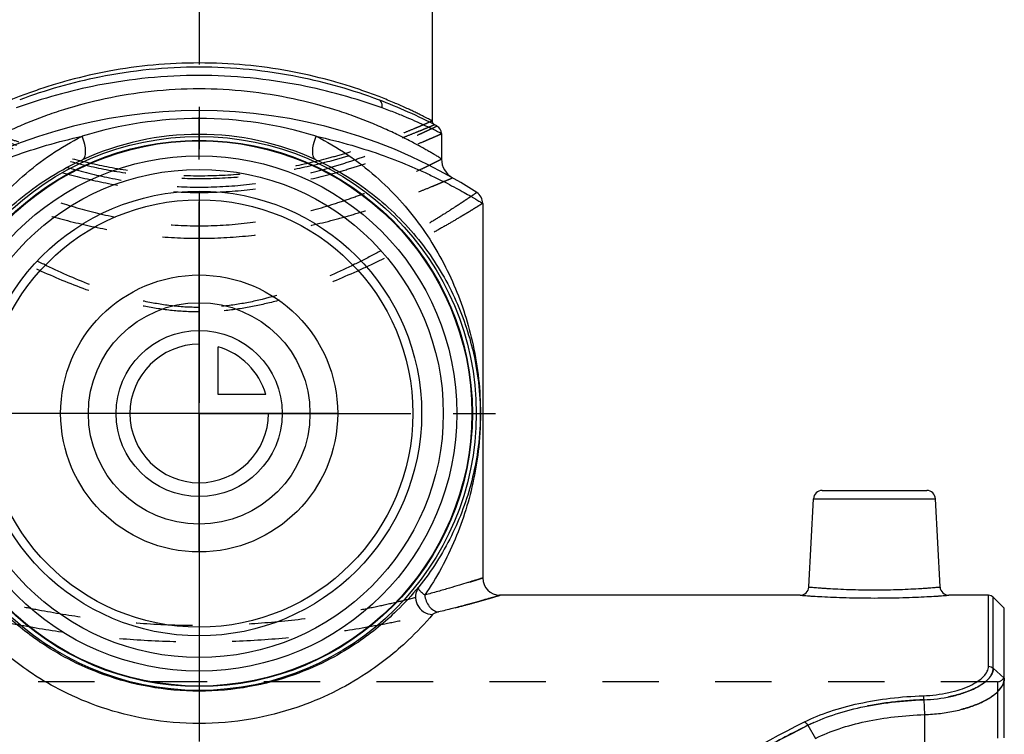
# Model space of a CAD drawing. Header units: millimetres. Extents: x 0 to 1000, y 0 to 1000.
# Tile 5 of 6: x 479 to 593, y 448 to 531. Entities that reach past the tile are written whole.
import ezdxf

# ---------------------------------------------------------------- set-up
doc = ezdxf.new("R2010")
doc.units = ezdxf.units.MM
doc.header["$LTSCALE"] = 65.185185
doc.linetypes.add('CENTER', pattern=[0.6, 0.375, -0.075, 0.075, -0.075])
doc.linetypes.add('HIDDEN', pattern=[0.2, 0.1, -0.1])
for name, color, linetype in [('ACHSEN_S', 7, 'CONTINUOUS'), ('FASEN', 7, 'CONTINUOUS'), ('FLAECHEN', 7, 'CONTINUOUS'), ('KOERPER', 7, 'CONTINUOUS'), ('KONST.EL_MIT_GEO', 7, 'CONTINUOUS'), ('KURVEN', 7, 'CONTINUOUS')]:
    doc.layers.add(name, color=color, linetype=linetype)

msp = doc.modelspace()

# ---------------------------------------------------------------- linework, layer by layer
at = {"layer": 'ACHSEN_S', "color": 40, "linetype": 'CENTER'}
msp.add_line((500, 667.55), (500, 333.23), dxfattribs=at)
at = {"layer": 'FASEN', "color": 7, "linetype": 'Continuous'}
for p, q in [((593, 462.95), (591.73, 464.22)), ((593, 454.85), (593, 462.95))]:
    msp.add_line(p, q, dxfattribs=at)
for radius in [31.5, 29.77]:
    msp.add_circle((500, 485.45), radius, dxfattribs=at)
at = {"layer": 'FASEN', "color": 8, "linetype": 'HIDDEN'}
msp.add_open_spline([(593, 454.85), (593, 454.6), (592.85, 454.05), (592.3, 453.31), (591.44, 452.62), (590.3, 452), (588.91, 451.47), (587.33, 451.06), (585.59, 450.77), (584.4, 450.68), (583.78, 450.66)], degree=3, knots=[0, 0, 0, 0, 0.07017, 0.153004, 0.253928, 0.374151, 0.512448, 0.665667, 0.829969, 1, 1, 1, 1], dxfattribs=at)
at = {"layer": 'FASEN', "color": 7, "linetype": 'Continuous'}
for points, knots in [([(583.78, 450.66), (584.4, 450.68), (585.6, 450.77), (587.33, 451.06), (588.92, 451.47), (590.3, 452), (591.44, 452.62), (592.3, 453.31), (592.85, 454.05), (593, 454.6), (593, 454.85)], [0, 0, 0, 0, 0.170677, 0.334857, 0.48794, 0.626007, 0.746181, 0.84708, 0.929859, 1, 1, 1, 1]), ([(571.21, 447.91), (572.08, 448.34), (573.98, 449.11), (577.04, 449.92), (580.35, 450.45), (582.63, 450.62), (583.78, 450.66)], [0, 0, 0, 0, 0.225386, 0.471159, 0.731811, 1, 1, 1, 1])]:
    msp.add_open_spline(points, degree=3, knots=knots, dxfattribs=at)
at = {"layer": 'FLAECHEN', "color": 7, "linetype": 'Continuous'}
for p, q in [((528, 517.78), (528, 514.85)), ((532.75, 509.72), (532.75, 466.45))]:
    msp.add_line(p, q, dxfattribs=at)
msp.add_circle((500, 485.45), 24.69, dxfattribs=at)
at = {"layer": 'KOERPER', "color": 40, "linetype": 'CENTER'}
for q in [(500, 522.13), (463.32, 485.45), (536.68, 485.45), (500, 448.77)]:
    msp.add_line((500, 485.45), q, dxfattribs=at)
at = {"layer": 'KOERPER', "color": 7, "linetype": 'Continuous'}
for p, q in [((569.42, 464.45), (534.75, 464.45)), ((591.17, 464.45), (586.58, 464.45))]:
    msp.add_line(p, q, dxfattribs=at)
at = {"layer": 'KOERPER', "color": 8, "linetype": 'HIDDEN'}
msp.add_line((592.2, 454.45), (407.8, 454.45), dxfattribs=at)
at = {"layer": 'KOERPER', "color": 7, "linetype": 'Continuous'}
for radius in [32, 31.56]:
    msp.add_circle((500, 485.45), radius, dxfattribs=at)
at = {"layer": 'KONST.EL_MIT_GEO', "color": 7, "linetype": 'Continuous'}
for p, q in [((526.9, 582.45), (526.9, 519.27)), ((571.95, 476.55), (584.05, 476.55)), ((570.42, 465.4), (570.95, 475.6)), ((570.95, 475.6), (585.05, 475.6)), ((585.58, 465.4), (585.05, 475.6)), ((591.17, 456.24), (591.17, 464.45)), ((591.73, 456.02), (591.73, 464.22)), ((591.73, 456.02), (593, 454.85)), ((593, 447.98), (593, 454.85)), ((583.69, 452.37), (583.78, 450.66)), ((583.78, 450.66), (583.78, 443.83)), ((570.32, 449.42), (571.21, 447.91))]:
    msp.add_line(p, q, dxfattribs=at)
at = {"layer": 'KONST.EL_MIT_GEO', "color": 8, "linetype": 'HIDDEN'}
for p, q in [((593, 454.85), (593, 455.25)), ((592.2, 454.45), (592.2, 447.24))]:
    msp.add_line(p, q, dxfattribs=at)
at = {"layer": 'KONST.EL_MIT_GEO', "color": 7, "linetype": 'Continuous'}
for radius in [28.2, 25.7]:
    msp.add_circle((500, 485.45), radius, dxfattribs=at)
for centre, radius, start, end in [((500, 466.45), 59, 62.2563, 69.4288), ((500, 461.45), 59, 57.0793, 122.9207), ((499.99, 473.96), 45.57, 89.9896, 107.2254), ((500.01, 473.96), 45.57, 72.7746, 90.0104), ((527.4, 519.27), 0.5, 180, 242.5804), ((527, 517.78), 1, 359.9998, 62.2559), ((500, 485.21), 32.49, 90.0077, 114.5322), ((500, 485.21), 32.49, 65.4678, 89.9923), ((530.5, 514.85), 2.5, 180, 240.2686), ((531.25, 509.72), 1.5, 0, 57.0792), ((571.95, 475.55), 1, 90, 177), ((584.05, 475.55), 1, 3, 90), ((534.75, 466.45), 2, 180, 270), ((569.42, 465.45), 1, 269.9993, 357.0001), ((586.58, 465.45), 1, 182.9999, 270.0008), ((591.17, 463.65), 0.8, 45, 90)]:
    msp.add_arc(centre, radius, start, end, dxfattribs=at)
at = {"layer": 'KONST.EL_MIT_GEO', "color": 8, "linetype": 'HIDDEN'}
msp.add_arc((592.2, 455.25), 0.8, 270, 360, dxfattribs=at)
at = {"layer": 'KONST.EL_MIT_GEO', "color": 7, "linetype": 'Continuous'}
for points, knots in [([(526.9, 519.27), (526.9, 519.27), (526.88, 519.27), (526.86, 519.29), (526.82, 519.31), (526.76, 519.34), (526.69, 519.38), (526.55, 519.45), (526.35, 519.55), (526.05, 519.7), (525.7, 519.88), (525.28, 520.09), (524.8, 520.32), (524.26, 520.58), (523.44, 520.95), (522.28, 521.46), (520.73, 522.09), (518.99, 522.73), (517.06, 523.37), (514.2, 524.2), (510.28, 525.09), (505.26, 525.79), (500, 526.03), (494.74, 525.79), (489.72, 525.09), (485.8, 524.2), (482.94, 523.37), (481.01, 522.73), (479.27, 522.09), (477.72, 521.46), (476.56, 520.95), (475.74, 520.58), (475.2, 520.32), (474.72, 520.09), (474.3, 519.88), (473.95, 519.7), (473.65, 519.55), (473.45, 519.45), (473.31, 519.38), (473.24, 519.34), (473.18, 519.31), (473.14, 519.29), (473.12, 519.27), (473.1, 519.27), (473.1, 519.27)], [0, 0, 0, 0, 0.000169, 0.000674, 0.001516, 0.002692, 0.004201, 0.00604, 0.010693, 0.016622, 0.023788, 0.03215, 0.041662, 0.052276, 0.063944, 0.090251, 0.120211, 0.15348, 0.189736, 0.228673, 0.313342, 0.404844, 0.5, 0.595155, 0.686657, 0.771327, 0.810263, 0.846519, 0.879788, 0.909749, 0.936056, 0.947724, 0.958338, 0.96785, 0.976212, 0.983378, 0.989307, 0.99396, 0.995799, 0.997308, 0.998484, 0.999326, 0.999831, 1, 1, 1, 1]), ([(500, 525.47), (496.14, 525.47), (489.07, 524.76), (482.26, 522.81), (479.27, 521.69)], [0, 0, 0, 0, 0.546967, 1, 1, 1, 1]), ([(520.73, 521.69), (517.74, 522.81), (510.93, 524.76), (503.86, 525.47), (500, 525.47)], [0, 0, 0, 0, 0.453033, 1, 1, 1, 1]), ([(500, 524.5), (496.08, 524.5), (488.88, 523.8), (481.93, 521.86), (478.87, 520.75)], [0, 0, 0, 0, 0.546145, 1, 1, 1, 1]), ([(521.13, 520.75), (518.07, 521.86), (511.12, 523.8), (503.92, 524.5), (500, 524.5)], [0, 0, 0, 0, 0.453855, 1, 1, 1, 1]), ([(500, 522.95), (498.14, 522.95), (494.5, 522.75), (489.26, 521.91), (485.18, 520.84), (482.22, 519.84), (480.23, 519.07), (478.42, 518.29), (476.82, 517.54), (475.61, 516.92), (474.76, 516.46), (474.2, 516.15), (473.7, 515.87), (473.26, 515.62), (472.89, 515.4), (472.58, 515.21), (472.36, 515.08), (472.22, 514.99), (472.15, 514.94), (472.09, 514.91), (472.04, 514.88), (472.02, 514.86), (472, 514.86), (472, 514.85)], [0, 0, 0, 0, 0.188744, 0.370245, 0.538414, 0.615963, 0.688388, 0.755108, 0.81548, 0.868781, 0.892528, 0.914196, 0.933673, 0.950845, 0.965604, 0.977844, 0.987473, 0.991283, 0.994412, 0.996852, 0.9986, 0.99965, 1, 1, 1, 1]), ([(528, 514.85), (528, 514.86), (527.98, 514.86), (527.96, 514.88), (527.91, 514.91), (527.85, 514.94), (527.78, 514.99), (527.64, 515.08), (527.42, 515.21), (527.11, 515.4), (526.74, 515.62), (526.3, 515.87), (525.8, 516.15), (525.24, 516.46), (524.39, 516.92), (523.18, 517.54), (521.58, 518.29), (519.77, 519.07), (517.78, 519.84), (514.82, 520.84), (510.74, 521.91), (505.5, 522.75), (501.86, 522.95), (500, 522.95)], [0, 0, 0, 0, 0.00035, 0.0014, 0.003148, 0.005588, 0.008717, 0.012527, 0.022156, 0.034396, 0.049155, 0.066327, 0.085804, 0.107472, 0.131219, 0.18452, 0.244892, 0.311612, 0.384037, 0.461586, 0.629755, 0.811256, 1, 1, 1, 1]), ([(521.13, 520.75), (521.15, 520.85), (521.16, 521.06), (521.09, 521.34), (520.95, 521.56), (520.81, 521.66), (520.73, 521.69)], [0, 0, 0, 0, 0.283377, 0.544674, 0.780928, 1, 1, 1, 1]), ([(528, 517.78), (528, 517.78), (527.99, 517.79), (527.97, 517.8), (527.93, 517.82), (527.88, 517.84), (527.82, 517.88), (527.7, 517.93), (527.52, 518.02), (527.27, 518.15), (526.96, 518.3), (526.6, 518.47), (526.01, 518.75), (525.15, 519.14), (523.98, 519.65), (522.62, 520.2), (521.65, 520.57), (521.13, 520.75)], [0, 0, 0, 0, 0.001079, 0.004309, 0.009684, 0.017196, 0.026841, 0.038601, 0.068398, 0.10643, 0.152502, 0.206389, 0.267848, 0.412429, 0.584072, 0.780636, 1, 1, 1, 1]), ([(467.25, 509.72), (467.25, 509.72), (467.26, 509.72), (467.27, 509.73), (467.3, 509.75), (467.34, 509.77), (467.39, 509.8), (467.48, 509.86), (467.61, 509.94), (467.81, 510.06), (468.05, 510.2), (468.33, 510.37), (468.78, 510.63), (469.44, 511.01), (470.35, 511.51), (471.41, 512.07), (472.61, 512.67), (473.94, 513.3), (475.95, 514.19), (478.76, 515.3), (482.47, 516.51), (485.11, 517.18), (486.5, 517.49)], [0, 0, 0, 0, 0.00031, 0.001241, 0.00279, 0.004956, 0.007737, 0.011129, 0.019728, 0.030714, 0.044038, 0.059643, 0.077465, 0.119488, 0.169538, 0.227039, 0.291434, 0.362201, 0.438866, 0.608155, 0.796179, 1, 1, 1, 1]), ([(473.94, 464.47), (472.56, 466.49), (470.23, 470.8), (468.41, 476.69), (467.62, 481.77), (467.37, 487.15), (468.17, 493.67), (470.55, 500.84), (474.26, 507.36), (479.53, 513.21), (484.02, 516.25), (486.5, 517.49)], [0, 0, 0, 0, 0.119748, 0.237759, 0.299488, 0.37085, 0.500208, 0.618107, 0.738321, 0.864611, 1, 1, 1, 1]), ([(486.51, 514.76), (486.58, 514.79), (486.69, 514.89), (486.81, 515.11), (486.87, 515.39), (486.9, 515.88), (486.79, 516.6), (486.61, 517.18), (486.5, 517.49)], [0, 0, 0, 0, 0.070399, 0.152043, 0.251043, 0.369325, 0.658965, 1, 1, 1, 1]), ([(513.49, 514.76), (513.42, 514.79), (513.31, 514.89), (513.19, 515.11), (513.13, 515.39), (513.1, 515.88), (513.21, 516.6), (513.39, 517.18), (513.5, 517.49)], [0, 0, 0, 0, 0.0704, 0.152044, 0.251043, 0.369326, 0.658965, 1, 1, 1, 1]), ([(513.5, 517.49), (515.98, 516.25), (520.47, 513.21), (525.74, 507.36), (529.45, 500.84), (531.83, 493.67), (532.63, 487.15), (532.38, 481.77), (531.59, 476.69), (529.77, 470.8), (527.44, 466.49), (526.06, 464.47)], [0, 0, 0, 0, 0.135393, 0.261677, 0.381887, 0.499786, 0.629137, 0.700505, 0.762237, 0.88025, 1, 1, 1, 1]), ([(513.5, 517.49), (514.89, 517.18), (517.53, 516.51), (521.24, 515.3), (524.05, 514.19), (526.06, 513.3), (527.39, 512.67), (528.59, 512.07), (529.65, 511.51), (530.56, 511.01), (531.22, 510.63), (531.67, 510.37), (531.95, 510.2), (532.19, 510.06), (532.39, 509.94), (532.52, 509.86), (532.61, 509.8), (532.66, 509.77), (532.7, 509.75), (532.73, 509.73), (532.74, 509.72), (532.75, 509.72), (532.75, 509.72)], [0, 0, 0, 0, 0.203821, 0.391845, 0.561135, 0.637799, 0.708567, 0.772961, 0.830462, 0.880512, 0.922535, 0.940357, 0.955962, 0.969286, 0.980272, 0.988871, 0.992263, 0.995044, 0.99721, 0.998759, 0.99969, 1, 1, 1, 1]), ([(474.61, 465.42), (473.16, 467.24), (470.68, 471.14), (468.67, 476.57), (467.74, 481.28), (467.35, 486.4), (468.09, 492.63), (470.51, 499.41), (474.26, 505.46), (479.57, 510.87), (484.04, 513.64), (486.51, 514.76)], [0, 0, 0, 0, 0.119538, 0.235379, 0.29526, 0.365639, 0.498092, 0.613941, 0.733138, 0.860547, 1, 1, 1, 1]), ([(513.49, 514.76), (515.96, 513.64), (520.43, 510.87), (525.74, 505.46), (529.49, 499.41), (531.91, 492.63), (532.65, 486.4), (532.26, 481.28), (531.33, 476.57), (529.32, 471.14), (526.84, 467.24), (525.39, 465.42)], [0, 0, 0, 0, 0.139458, 0.266862, 0.386054, 0.501902, 0.634345, 0.704735, 0.764617, 0.88046, 1, 1, 1, 1]), ([(532.75, 466.45), (532.75, 466.45), (532.73, 466.44), (532.72, 466.44), (532.68, 466.43), (532.61, 466.41), (532.49, 466.36), (532.3, 466.3), (532.05, 466.22), (531.75, 466.13), (531.4, 466.02), (530.84, 465.84), (530, 465.59), (528.85, 465.25), (527.52, 464.86), (526.56, 464.61), (526.06, 464.47)], [0, 0, 0, 0, 0.00103, 0.004124, 0.009279, 0.01649, 0.037058, 0.065776, 0.102562, 0.147315, 0.199923, 0.260245, 0.403421, 0.575468, 0.774891, 1, 1, 1, 1]), ([(500, 453.36), (498.05, 453.36), (494.32, 453.69), (489.23, 455.06), (485.05, 456.89), (481.01, 459.31), (477.57, 462.13), (475.42, 464.46), (474.61, 465.42)], [0, 0, 0, 0, 0.201928, 0.38505, 0.541821, 0.672955, 0.870724, 1, 1, 1, 1]), ([(525.39, 465.42), (524.58, 464.46), (522.43, 462.13), (518.98, 459.31), (514.95, 456.89), (510.77, 455.06), (505.68, 453.69), (501.95, 453.36), (500, 453.36)], [0, 0, 0, 0, 0.129281, 0.327048, 0.458189, 0.614958, 0.798077, 1, 1, 1, 1]), ([(525.39, 465.42), (525.17, 465.14), (524.89, 464.43), (525.1, 463.32), (525.86, 462.46), (526.59, 462.23), (526.96, 462.22)], [0, 0, 0, 0, 0.245496, 0.495117, 0.748097, 1, 1, 1, 1]), ([(526.06, 464.47), (525.93, 464.56), (525.72, 464.72), (525.49, 464.95), (525.38, 465.12), (525.34, 465.23), (525.34, 465.33), (525.37, 465.39), (525.39, 465.42)], [0, 0, 0, 0, 0.365635, 0.64759, 0.757444, 0.848628, 0.926019, 1, 1, 1, 1]), ([(570.42, 465.4), (570.42, 465.4), (570.43, 465.4), (570.46, 465.39), (570.5, 465.39), (570.6, 465.38), (570.76, 465.37), (571.01, 465.35), (571.33, 465.32), (571.71, 465.29), (572.15, 465.26), (572.85, 465.22), (573.84, 465.16), (575.13, 465.11), (576.54, 465.08), (578, 465.06), (579.46, 465.08), (580.87, 465.11), (582.16, 465.16), (583.15, 465.22), (583.85, 465.26), (584.29, 465.29), (584.67, 465.32), (584.99, 465.35), (585.24, 465.37), (585.4, 465.38), (585.5, 465.39), (585.54, 465.39), (585.57, 465.4), (585.58, 465.4), (585.58, 465.4)], [0, 0, 0, 0, 0.000604, 0.002411, 0.005417, 0.009618, 0.02155, 0.03809, 0.059076, 0.084303, 0.113527, 0.146467, 0.222202, 0.308622, 0.402425, 0.5, 0.597576, 0.691378, 0.777798, 0.853533, 0.886473, 0.915697, 0.940924, 0.96191, 0.97845, 0.990382, 0.994583, 0.997589, 0.999396, 1, 1, 1, 1]), ([(526.06, 464.47), (526.08, 464.23), (526.19, 463.76), (526.55, 463.15), (527.04, 462.69), (527.45, 462.54), (527.65, 462.51)], [0, 0, 0, 0, 0.268145, 0.530103, 0.775164, 1, 1, 1, 1]), ([(534.75, 464.45), (534.75, 464.45), (534.73, 464.44), (534.72, 464.44), (534.68, 464.43), (534.6, 464.41), (534.47, 464.36), (534.27, 464.3), (534.01, 464.23), (533.69, 464.13), (533.32, 464.03), (532.71, 463.85), (531.83, 463.6), (530.61, 463.26), (529.19, 462.89), (528.19, 462.64), (527.65, 462.51)], [0, 0, 0, 0, 0.001033, 0.004133, 0.0093, 0.016528, 0.03714, 0.065917, 0.102774, 0.147604, 0.200291, 0.260686, 0.403971, 0.576025, 0.775288, 1, 1, 1, 1]), ([(569.42, 464.45), (569.43, 464.45), (569.49, 464.44), (569.61, 464.44), (569.82, 464.42), (570.1, 464.4), (570.46, 464.37), (571.08, 464.33), (572.02, 464.28), (573.3, 464.22), (575.32, 464.15), (578, 464.11), (580.68, 464.15), (582.7, 464.22), (583.98, 464.28), (584.92, 464.33), (585.54, 464.37), (585.9, 464.4), (586.18, 464.42), (586.39, 464.44), (586.51, 464.44), (586.57, 464.45), (586.58, 464.45)], [0, 0, 0, 0, 0.002431, 0.009697, 0.021723, 0.038381, 0.059498, 0.084857, 0.147236, 0.223044, 0.309344, 0.5, 0.690656, 0.776957, 0.852765, 0.915143, 0.940502, 0.96162, 0.978278, 0.990303, 0.997569, 1, 1, 1, 1]), ([(500, 449.62), (498.01, 449.62), (494.17, 449.95), (488.89, 451.29), (484.44, 453.15), (480.06, 455.68), (476.28, 458.68), (473.92, 461.18), (473.04, 462.22)], [0, 0, 0, 0, 0.194582, 0.37421, 0.531181, 0.664402, 0.867267, 1, 1, 1, 1]), ([(526.96, 462.22), (526.08, 461.18), (523.72, 458.68), (518.68, 454.68), (512.43, 451.63), (505.83, 449.95), (501.99, 449.62), (500, 449.62)], [0, 0, 0, 0, 0.132816, 0.335798, 0.625581, 0.80531, 1, 1, 1, 1]), ([(527.65, 462.51), (527.5, 462.47), (527.3, 462.41), (527.07, 462.31), (526.98, 462.25), (526.96, 462.22)], [0, 0, 0, 0, 0.598076, 0.8277, 1, 1, 1, 1]), ([(583.64, 452.84), (584.63, 452.87), (586.07, 453.04), (587.85, 453.51), (588.98, 453.95), (589.9, 454.45), (590.6, 455), (591.05, 455.6), (591.17, 456.04), (591.17, 456.24)], [0, 0, 0, 0, 0.33754, 0.491301, 0.629532, 0.749389, 0.849577, 0.931305, 1, 1, 1, 1]), ([(591.17, 456.24), (591.27, 456.24), (591.48, 456.2), (591.66, 456.09), (591.73, 456.02)], [0, 0, 0, 0, 0.504942, 1, 1, 1, 1]), ([(583.69, 452.37), (584.74, 452.4), (586.28, 452.58), (588.19, 453.09), (589.39, 453.56), (590.38, 454.1), (591.13, 454.69), (591.61, 455.33), (591.73, 455.81), (591.73, 456.02)], [0, 0, 0, 0, 0.336928, 0.490585, 0.628851, 0.748835, 0.849182, 0.931073, 1, 1, 1, 1]), ([(569.92, 449.81), (570.87, 450.29), (572.93, 451.12), (576.26, 452.01), (579.87, 452.6), (582.37, 452.79), (583.64, 452.84)], [0, 0, 0, 0, 0.225155, 0.469804, 0.72998, 1, 1, 1, 1]), ([(583.64, 452.84), (583.65, 452.81), (583.67, 452.65), (583.68, 452.5), (583.69, 452.37)], [0, 0, 0, 0, 0.180907, 1, 1, 1, 1]), ([(570.32, 449.42), (571.24, 449.88), (573.25, 450.7), (576.5, 451.57), (580.02, 452.14), (582.45, 452.32), (583.69, 452.37)], [0, 0, 0, 0, 0.225354, 0.470072, 0.730171, 1, 1, 1, 1]), ([(549.19, 437.54), (550.89, 438.69), (557.6, 443.12), (564.58, 447.12), (569.92, 449.81)], [0, 0, 0, 0, 0.256031, 1, 1, 1, 1]), ([(549.56, 437.16), (551.27, 438.32), (557.98, 442.73), (564.98, 446.73), (570.32, 449.42)], [0, 0, 0, 0, 0.25598, 1, 1, 1, 1]), ([(569.92, 449.81), (569.96, 449.79), (570.12, 449.69), (570.24, 449.54), (570.32, 449.42)], [0, 0, 0, 0, 0.227234, 1, 1, 1, 1])]:
    msp.add_open_spline(points, degree=3, knots=knots, dxfattribs=at)
at = {"layer": 'KONST.EL_MIT_GEO', "color": 8, "linetype": 'HIDDEN'}
for points, knots in [([(472.53, 518.67), (472.55, 518.66), (472.57, 518.65), (472.62, 518.63), (472.7, 518.58), (472.86, 518.51), (473.09, 518.4), (473.39, 518.26), (473.75, 518.09), (474.17, 517.89), (474.86, 517.58), (475.86, 517.14), (477.23, 516.56), (478.8, 515.92), (480.58, 515.26), (482.54, 514.58), (485.46, 513.66), (489.45, 512.64), (494.59, 511.8), (498.17, 511.6), (500, 511.6)], [0, 0, 0, 0, 0.001305, 0.002932, 0.005208, 0.011694, 0.020725, 0.032258, 0.046235, 0.062593, 0.081258, 0.125187, 0.177351, 0.237047, 0.303574, 0.37625, 0.454412, 0.62455, 0.808542, 1, 1, 1, 1]), ([(472.83, 518.82), (472.83, 518.82), (472.84, 518.81), (472.87, 518.81), (472.91, 518.79), (472.97, 518.76), (473.05, 518.73), (473.18, 518.67), (473.39, 518.58), (473.69, 518.46), (474.05, 518.3), (474.48, 518.13), (475.17, 517.85), (476.17, 517.45), (477.54, 516.93), (479.11, 516.37), (480.88, 515.78), (482.83, 515.18), (485.72, 514.38), (489.67, 513.49), (494.71, 512.77), (500, 512.51), (505.29, 512.77), (510.33, 513.49), (514.28, 514.38), (517.17, 515.18), (519.12, 515.78), (520.89, 516.37), (522.46, 516.93), (523.83, 517.45), (524.83, 517.85), (525.52, 518.13), (525.95, 518.3), (526.31, 518.46), (526.61, 518.58), (526.82, 518.67), (526.95, 518.73), (527.03, 518.76), (527.09, 518.79), (527.13, 518.81), (527.16, 518.81), (527.17, 518.82), (527.17, 518.82)], [0, 0, 0, 0, 0.000165, 0.000657, 0.001477, 0.002624, 0.004096, 0.00589, 0.010438, 0.016244, 0.023277, 0.031505, 0.040889, 0.06296, 0.089143, 0.11908, 0.152415, 0.188801, 0.227902, 0.312906, 0.404659, 0.5, 0.595341, 0.687094, 0.772098, 0.811199, 0.847585, 0.88092, 0.910857, 0.93704, 0.959111, 0.968495, 0.976723, 0.983756, 0.989562, 0.99411, 0.995904, 0.997376, 0.998523, 0.999343, 0.999835, 1, 1, 1, 1]), ([(473.1, 519.27), (473.1, 519.26), (473.12, 519.26), (473.14, 519.25), (473.18, 519.23), (473.24, 519.2), (473.31, 519.17), (473.45, 519.11), (473.65, 519.02), (473.95, 518.89), (474.3, 518.74), (474.72, 518.56), (475.4, 518.27), (476.39, 517.87), (477.74, 517.34), (479.29, 516.77), (481.04, 516.16), (482.97, 515.55), (485.83, 514.74), (489.74, 513.83), (494.75, 513.09), (500, 512.83), (505.25, 513.09), (510.26, 513.83), (514.17, 514.74), (517.03, 515.55), (518.96, 516.16), (520.71, 516.77), (522.26, 517.34), (523.61, 517.87), (524.6, 518.27), (525.28, 518.56), (525.7, 518.74), (526.05, 518.89), (526.35, 519.02), (526.55, 519.11), (526.69, 519.17), (526.76, 519.2), (526.82, 519.23), (526.86, 519.25), (526.88, 519.26), (526.9, 519.26), (526.9, 519.27)], [0, 0, 0, 0, 0.000164, 0.000655, 0.001473, 0.002616, 0.004083, 0.005872, 0.010406, 0.016194, 0.023208, 0.031415, 0.040775, 0.062799, 0.088936, 0.118832, 0.152135, 0.188501, 0.227596, 0.312637, 0.404499, 0.5, 0.595501, 0.687363, 0.772404, 0.811499, 0.847865, 0.881168, 0.911064, 0.937201, 0.959225, 0.968585, 0.976792, 0.983806, 0.989594, 0.994128, 0.995917, 0.997384, 0.998527, 0.999345, 0.999836, 1, 1, 1, 1]), ([(500, 511.6), (501.83, 511.6), (505.41, 511.8), (510.55, 512.64), (514.54, 513.66), (517.46, 514.58), (519.42, 515.26), (521.2, 515.92), (522.77, 516.56), (524.14, 517.14), (525.14, 517.58), (525.83, 517.89), (526.25, 518.09), (526.61, 518.26), (526.91, 518.4), (527.14, 518.51), (527.3, 518.58), (527.38, 518.63), (527.43, 518.65), (527.45, 518.66), (527.47, 518.67)], [0, 0, 0, 0, 0.191458, 0.37545, 0.545588, 0.62375, 0.696426, 0.762953, 0.822649, 0.874813, 0.918742, 0.937407, 0.953765, 0.967742, 0.979275, 0.988306, 0.994792, 0.997068, 0.998695, 1, 1, 1, 1]), ([(472, 517.78), (472, 517.78), (472.02, 517.78), (472.04, 517.76), (472.08, 517.74), (472.14, 517.72), (472.22, 517.68), (472.36, 517.62), (472.57, 517.52), (472.88, 517.39), (473.25, 517.23), (473.69, 517.04), (474.4, 516.74), (475.43, 516.31), (476.83, 515.75), (478.45, 515.14), (480.27, 514.49), (482.27, 513.84), (485.25, 512.97), (489.32, 511.99), (494.53, 511.19), (498.15, 510.99), (500, 510.99)], [0, 0, 0, 0, 0.000329, 0.001313, 0.002951, 0.005241, 0.008181, 0.011766, 0.020851, 0.03245, 0.046503, 0.062944, 0.081696, 0.125809, 0.17815, 0.238003, 0.304654, 0.37741, 0.455599, 0.6256, 0.809172, 1, 1, 1, 1]), ([(500, 510.99), (501.85, 510.99), (505.47, 511.19), (510.68, 511.99), (514.75, 512.97), (517.73, 513.84), (519.73, 514.49), (521.55, 515.14), (523.17, 515.75), (524.57, 516.31), (525.6, 516.74), (526.31, 517.04), (526.75, 517.23), (527.12, 517.39), (527.43, 517.52), (527.64, 517.62), (527.78, 517.68), (527.86, 517.72), (527.92, 517.74), (527.96, 517.76), (527.98, 517.78), (528, 517.78), (528, 517.78)], [0, 0, 0, 0, 0.190828, 0.3744, 0.544401, 0.62259, 0.695346, 0.761997, 0.82185, 0.874191, 0.918304, 0.937056, 0.953497, 0.96755, 0.979149, 0.988234, 0.991819, 0.994759, 0.997049, 0.998687, 0.999671, 1, 1, 1, 1]), ([(472, 514.85), (472, 514.85), (472.02, 514.85), (472.04, 514.83), (472.08, 514.81), (472.15, 514.78), (472.22, 514.74), (472.36, 514.67), (472.58, 514.56), (472.89, 514.4), (473.26, 514.22), (473.7, 514), (474.41, 513.66), (475.44, 513.17), (476.84, 512.53), (478.46, 511.84), (480.27, 511.11), (482.27, 510.38), (485.23, 509.38), (489.29, 508.27), (494.51, 507.36), (498.15, 507.13), (500, 507.13)], [0, 0, 0, 0, 0.000336, 0.001343, 0.003019, 0.005361, 0.008367, 0.012031, 0.02131, 0.033142, 0.04746, 0.064185, 0.08323, 0.127913, 0.180742, 0.240946, 0.307779, 0.380536, 0.458554, 0.627798, 0.810306, 1, 1, 1, 1]), ([(500, 507.13), (501.85, 507.13), (505.49, 507.36), (510.71, 508.27), (514.77, 509.38), (517.73, 510.38), (519.73, 511.11), (521.54, 511.84), (523.16, 512.53), (524.56, 513.17), (525.59, 513.66), (526.3, 514), (526.74, 514.22), (527.11, 514.4), (527.42, 514.56), (527.64, 514.67), (527.78, 514.74), (527.85, 514.78), (527.92, 514.81), (527.96, 514.83), (527.98, 514.85), (528, 514.85), (528, 514.85)], [0, 0, 0, 0, 0.189694, 0.372202, 0.541446, 0.619464, 0.692221, 0.759054, 0.819258, 0.872087, 0.91677, 0.935815, 0.95254, 0.966858, 0.97869, 0.987969, 0.991633, 0.994639, 0.996981, 0.998657, 0.999664, 1, 1, 1, 1]), ([(470.74, 512.68), (470.74, 512.68), (470.76, 512.67), (470.78, 512.67), (470.83, 512.64), (470.9, 512.62), (470.98, 512.58), (471.13, 512.51), (471.36, 512.41), (471.7, 512.27), (472.1, 512.1), (472.57, 511.9), (473.33, 511.59), (474.43, 511.14), (475.93, 510.56), (477.64, 509.93), (479.55, 509.27), (481.65, 508.6), (484.76, 507.71), (488.97, 506.71), (494.36, 505.89), (498.1, 505.69), (500, 505.69)], [0, 0, 0, 0, 0.000341, 0.001363, 0.003062, 0.005438, 0.008487, 0.012202, 0.021605, 0.03359, 0.04808, 0.064993, 0.084235, 0.129317, 0.182521, 0.243046, 0.310125, 0.383033, 0.461092, 0.630027, 0.811642, 1, 1, 1, 1]), ([(500, 505.69), (501.9, 505.69), (505.64, 505.89), (511.03, 506.71), (515.24, 507.71), (518.35, 508.6), (520.45, 509.27), (522.36, 509.93), (524.07, 510.56), (525.57, 511.14), (526.67, 511.59), (527.43, 511.9), (527.9, 512.1), (528.3, 512.27), (528.64, 512.41), (528.87, 512.51), (529.02, 512.58), (529.1, 512.62), (529.17, 512.64), (529.22, 512.67), (529.24, 512.67), (529.26, 512.68), (529.26, 512.68)], [0, 0, 0, 0, 0.188358, 0.369973, 0.538908, 0.616967, 0.689875, 0.756954, 0.817479, 0.870683, 0.915765, 0.935007, 0.95192, 0.96641, 0.978395, 0.987798, 0.991513, 0.994562, 0.996938, 0.998637, 0.999659, 1, 1, 1, 1]), ([(500, 497.7), (498.9, 497.7), (496.71, 497.84), (492.47, 498.58), (487.53, 500.16), (482.98, 502.19), (479.64, 503.89), (477.39, 505.11), (475.34, 506.28), (473.5, 507.38), (471.89, 508.37), (470.71, 509.13), (469.9, 509.66), (469.39, 509.99), (468.96, 510.28), (468.6, 510.52), (468.35, 510.69), (468.19, 510.8), (468.1, 510.86), (468.03, 510.91), (467.98, 510.94), (467.95, 510.96), (467.94, 510.98), (467.93, 510.98)], [0, 0, 0, 0, 0.093863, 0.186767, 0.366488, 0.53426, 0.61219, 0.685281, 0.752812, 0.813996, 0.867982, 0.913878, 0.933509, 0.950785, 0.965601, 0.977866, 0.987496, 0.991302, 0.994426, 0.996861, 0.998603, 0.99965, 1, 1, 1, 1]), ([(532.07, 510.98), (532.06, 510.98), (532.05, 510.96), (532.02, 510.94), (531.97, 510.91), (531.9, 510.86), (531.81, 510.8), (531.65, 510.69), (531.4, 510.52), (531.04, 510.28), (530.61, 509.99), (530.1, 509.66), (529.29, 509.13), (528.11, 508.37), (526.5, 507.38), (524.66, 506.28), (522.61, 505.11), (520.36, 503.89), (517.02, 502.19), (512.47, 500.16), (507.53, 498.58), (503.29, 497.84), (501.1, 497.7), (500, 497.7)], [0, 0, 0, 0, 0.00035, 0.001397, 0.003139, 0.005574, 0.008698, 0.012504, 0.022134, 0.034399, 0.049215, 0.066491, 0.086122, 0.132018, 0.186004, 0.247188, 0.314719, 0.38781, 0.46574, 0.633512, 0.813234, 0.906137, 1, 1, 1, 1]), ([(500, 497.18), (498.89, 497.18), (496.69, 497.31), (493.44, 497.83), (490.32, 498.62), (486.41, 499.89), (482.75, 501.4), (479.34, 503), (477.03, 504.16), (474.91, 505.27), (473.02, 506.31), (471.36, 507.25), (470.14, 507.97), (469.29, 508.47), (468.77, 508.79), (468.32, 509.06), (467.95, 509.29), (467.69, 509.45), (467.52, 509.55), (467.43, 509.61), (467.35, 509.65), (467.3, 509.69), (467.27, 509.71), (467.25, 509.71), (467.25, 509.72)], [0, 0, 0, 0, 0.093642, 0.186363, 0.277371, 0.365996, 0.53371, 0.611641, 0.684749, 0.752315, 0.813552, 0.867611, 0.913597, 0.933277, 0.950602, 0.965467, 0.977775, 0.987443, 0.991264, 0.994401, 0.996847, 0.998597, 0.999649, 1, 1, 1, 1]), ([(532.75, 509.72), (532.75, 509.71), (532.73, 509.71), (532.7, 509.69), (532.65, 509.65), (532.57, 509.61), (532.48, 509.55), (532.31, 509.45), (532.05, 509.29), (531.68, 509.06), (531.23, 508.79), (530.71, 508.47), (529.86, 507.97), (528.64, 507.25), (526.98, 506.31), (525.09, 505.27), (522.97, 504.16), (520.66, 503), (517.25, 501.4), (513.59, 499.89), (509.68, 498.62), (506.56, 497.83), (503.31, 497.31), (501.11, 497.18), (500, 497.18)], [0, 0, 0, 0, 0.000351, 0.001403, 0.003153, 0.005599, 0.008736, 0.012557, 0.022225, 0.034533, 0.049398, 0.066723, 0.086403, 0.132389, 0.186448, 0.247685, 0.315251, 0.388359, 0.466291, 0.634004, 0.722629, 0.813637, 0.906358, 1, 1, 1, 1]), ([(467.25, 466.45), (467.25, 466.45), (467.27, 466.45), (467.3, 466.43), (467.35, 466.42), (467.42, 466.4), (467.51, 466.37), (467.67, 466.32), (467.91, 466.24), (468.27, 466.12), (468.7, 465.99), (469.21, 465.83), (470.03, 465.58), (471.23, 465.22), (472.87, 464.75), (474.77, 464.25), (476.91, 463.72), (479.27, 463.19), (482.78, 462.49), (487.56, 461.72), (493.65, 461.12), (500, 460.9), (506.35, 461.12), (512.44, 461.72), (517.22, 462.49), (520.73, 463.19), (523.09, 463.72), (525.23, 464.25), (527.13, 464.75), (528.77, 465.22), (529.97, 465.58), (530.79, 465.83), (531.3, 465.99), (531.73, 466.12), (532.09, 466.24), (532.33, 466.32), (532.49, 466.37), (532.58, 466.4), (532.65, 466.42), (532.7, 466.43), (532.73, 466.45), (532.75, 466.45), (532.75, 466.45)], [0, 0, 0, 0, 0.000158, 0.000631, 0.001419, 0.002521, 0.003936, 0.005662, 0.010043, 0.015644, 0.022446, 0.030422, 0.039543, 0.061092, 0.086813, 0.116401, 0.149534, 0.185883, 0.225111, 0.310783, 0.403543, 0.5, 0.596457, 0.689217, 0.774889, 0.814116, 0.850466, 0.883599, 0.913187, 0.938908, 0.960457, 0.969578, 0.977554, 0.984356, 0.989957, 0.994338, 0.996064, 0.997479, 0.998581, 0.999369, 0.999842, 1, 1, 1, 1]), ([(465.25, 464.45), (465.25, 464.45), (465.27, 464.45), (465.3, 464.43), (465.35, 464.42), (465.43, 464.4), (465.53, 464.37), (465.7, 464.32), (465.96, 464.24), (466.35, 464.12), (466.81, 463.99), (467.36, 463.83), (468.24, 463.58), (469.53, 463.23), (471.29, 462.77), (473.33, 462.27), (475.61, 461.75), (478.12, 461.23), (481.85, 460.54), (486.91, 459.79), (493.32, 459.21), (500, 459), (506.68, 459.21), (513.09, 459.79), (518.15, 460.54), (521.88, 461.23), (524.39, 461.75), (526.67, 462.27), (528.71, 462.77), (530.47, 463.23), (531.76, 463.58), (532.64, 463.83), (533.19, 463.99), (533.65, 464.12), (534.04, 464.24), (534.3, 464.32), (534.47, 464.37), (534.57, 464.4), (534.65, 464.42), (534.7, 464.43), (534.73, 464.45), (534.75, 464.45), (534.75, 464.45)], [0, 0, 0, 0, 0.00016, 0.000638, 0.001436, 0.002551, 0.003982, 0.005729, 0.010159, 0.015823, 0.022698, 0.030756, 0.039967, 0.06171, 0.087628, 0.117397, 0.15068, 0.187129, 0.226392, 0.311907, 0.404205, 0.5, 0.595795, 0.688092, 0.773607, 0.812871, 0.84932, 0.882602, 0.912372, 0.93829, 0.960033, 0.969244, 0.977302, 0.984177, 0.989841, 0.994271, 0.996018, 0.997449, 0.998564, 0.999362, 0.99984, 1, 1, 1, 1]), ([(591.73, 456.02), (591.73, 455.81), (591.61, 455.33), (591.13, 454.69), (590.38, 454.1), (589.39, 453.56), (588.19, 453.09), (586.8, 452.72), (585.28, 452.47), (584.22, 452.39), (583.69, 452.37)], [0, 0, 0, 0, 0.068914, 0.15079, 0.251124, 0.371093, 0.509327, 0.662921, 0.827986, 1, 1, 1, 1]), ([(583.69, 452.37), (582.45, 452.32), (580.02, 452.14), (576.5, 451.57), (573.25, 450.7), (571.24, 449.88), (570.32, 449.42)], [0, 0, 0, 0, 0.269828, 0.529928, 0.774647, 1, 1, 1, 1]), ([(570.32, 449.42), (568.56, 448.54), (561.45, 444.79), (554.59, 440.57), (549.56, 437.16)], [0, 0, 0, 0, 0.244155, 1, 1, 1, 1]), ([(569.92, 449.81), (569.96, 449.79), (570.12, 449.69), (570.24, 449.54), (570.32, 449.42)], [0, 0, 0, 0, 0.227231, 1, 1, 1, 1])]:
    msp.add_open_spline(points, degree=3, knots=knots, dxfattribs=at)
at = {"layer": 'KURVEN', "color": 40, "linetype": 'Continuous'}
for p, q in [((500, 469.45), (500, 501.45)), ((502.2, 487.65), (502.2, 493.14)), ((507.69, 487.65), (502.2, 487.65)), ((516, 485.45), (484, 485.45))]:
    msp.add_line(p, q, dxfattribs=at)
for radius in [16, 12.8, 9.6]:
    msp.add_circle((500, 485.45), radius, dxfattribs=at)
for start, end in [(90, 360), (15.962, 74.038)]:
    msp.add_arc((500, 485.45), 8, start, end, dxfattribs=at)

doc.saveas('drawing.dxf')
